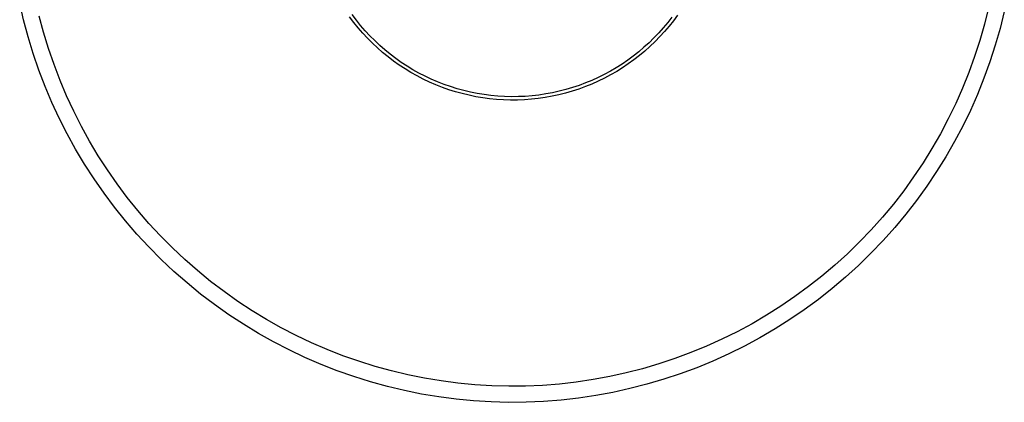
# Model space of a CAD drawing. Header units: millimetres. Extents: x 2619 to 3190, y 0 to 1912.
# Tile 8 of 15: x 2943 to 3187, y 0 to 95. Entities that reach past the tile are written whole.
import ezdxf

# ---------------------------------------------------------------- set-up
doc = ezdxf.new("R2010")
doc.units = ezdxf.units.MM
doc.layers.add('Make2D$Hidden$Curves', color=7, linetype='Continuous', true_color=0xe6e6e6)
doc.layers.add('Make2D$Visible$Curves', color=7, linetype='Continuous', true_color=0x000000)

msp = doc.modelspace()

# ---------------------------------------------------------------- linework, layer by layer
at = {"layer": 'Make2D$Hidden$Curves'}
for p, q in [((3182.81, 97.92), (3181.8, 93.84)), ((2948.54, 91.82), (2947.46, 95.87)), ((3025.44, 94.29), (3024.4, 95.67)), ((3026.07, 94.85), (3025.05, 96.22)), ((3104.3, 95.62), (3103.26, 94.27)), ((3105.69, 96.09), (3104.67, 94.7)), ((3026.52, 92.95), (3025.44, 94.29)), ((3027.14, 93.52), (3026.07, 94.85)), ((3027.65, 91.64), (3026.52, 92.95)), ((3028.25, 92.23), (3027.14, 93.52)), ((3102.17, 92.95), (3101.03, 91.68)), ((3103.26, 94.27), (3102.17, 92.95)), ((3103.6, 93.35), (3102.48, 92.03)), ((3104.67, 94.7), (3103.6, 93.35)), ((3181.8, 93.84), (3180.65, 89.8)), ((2949.76, 87.8), (2948.54, 91.82)), ((3028.82, 90.38), (3027.65, 91.64)), ((3029.41, 90.98), (3028.25, 92.23)), ((3030.04, 89.15), (3028.82, 90.38)), ((3030.62, 89.76), (3029.41, 90.98)), ((3099.85, 90.44), (3098.63, 89.25)), ((3101.03, 91.68), (3099.85, 90.44)), ((3101.32, 90.75), (3100.12, 89.52)), ((3102.48, 92.03), (3101.32, 90.75)), ((3031.29, 87.97), (3030.04, 89.15)), ((3031.86, 88.59), (3030.62, 89.76)), ((3032.59, 86.83), (3031.29, 87.97)), ((3033.14, 87.47), (3031.86, 88.59)), ((3097.37, 88.1), (3096.07, 86.99)), ((3098.63, 89.25), (3097.37, 88.1)), ((3098.87, 88.32), (3097.59, 87.17)), ((3100.12, 89.52), (3098.87, 88.32)), ((3180.65, 89.8), (3179.36, 85.81)), ((2951.12, 83.83), (2949.76, 87.8)), ((3033.93, 85.74), (3032.59, 86.83)), ((3034.47, 86.39), (3033.14, 87.47)), ((3035.3, 84.7), (3033.93, 85.74)), ((3035.83, 85.36), (3034.47, 86.39)), ((3094.73, 85.93), (3093.36, 84.92)), ((3096.07, 86.99), (3094.73, 85.93)), ((3096.26, 86.06), (3094.9, 85)), ((3097.59, 87.17), (3096.26, 86.06)), ((3179.36, 85.81), (3177.93, 81.86)), ((2952.62, 79.9), (2951.12, 83.83)), ((3036.71, 83.7), (3035.3, 84.7)), ((3037.22, 84.37), (3035.83, 85.36)), ((3038.15, 82.75), (3036.71, 83.7)), ((3038.65, 83.43), (3037.22, 84.37)), ((3040.11, 82.55), (3038.65, 83.43)), ((3090.51, 83.04), (3089.04, 82.18)), ((3091.95, 83.96), (3090.51, 83.04)), ((3092.07, 83.03), (3090.61, 82.12)), ((3093.36, 84.92), (3091.95, 83.96)), ((3093.5, 83.99), (3092.07, 83.03)), ((3094.9, 85), (3093.5, 83.99)), ((3039.62, 81.85), (3038.15, 82.75)), ((3041.13, 81.01), (3039.62, 81.85)), ((3041.59, 81.71), (3040.11, 82.55)), ((3042.66, 80.21), (3041.13, 81.01)), ((3043.11, 80.93), (3041.59, 81.71)), ((3044.65, 80.2), (3043.11, 80.93)), ((3086.01, 80.6), (3084.45, 79.9)), ((3087.54, 81.36), (3086.01, 80.6)), ((3089.04, 82.18), (3087.54, 81.36)), ((3089.11, 81.25), (3087.59, 80.44)), ((3090.61, 82.12), (3089.11, 81.25)), ((3177.93, 81.86), (3176.36, 77.96)), ((2954.25, 76.03), (2952.62, 79.9)), ((3044.22, 79.47), (3042.66, 80.21)), ((3045.8, 78.78), (3044.22, 79.47)), ((3046.22, 79.52), (3044.65, 80.2)), ((3047.41, 78.15), (3045.8, 78.78)), ((3047.81, 78.9), (3046.22, 79.52)), ((3049.04, 77.58), (3047.41, 78.15)), ((3049.42, 78.34), (3047.81, 78.9)), ((3051.05, 77.83), (3049.42, 78.34)), ((3081.28, 78.65), (3079.66, 78.11)), ((3082.86, 78.34), (3081.24, 77.74)), ((3082.87, 79.25), (3081.28, 78.65)), ((3084.46, 78.99), (3082.86, 78.34)), ((3084.45, 79.9), (3082.87, 79.25)), ((3086.04, 79.69), (3084.46, 78.99)), ((3087.59, 80.44), (3086.04, 79.69)), ((2956.02, 72.22), (2954.25, 76.03)), ((3050.68, 77.06), (3049.04, 77.58)), ((3052.34, 76.6), (3050.68, 77.06)), ((3052.7, 77.37), (3051.05, 77.83)), ((3054.02, 76.19), (3052.34, 76.6)), ((3054.36, 76.98), (3052.7, 77.37)), ((3055.71, 75.85), (3054.02, 76.19)), ((3056.03, 76.64), (3054.36, 76.98)), ((3057.41, 75.56), (3055.71, 75.85)), ((3057.72, 76.36), (3056.03, 76.64)), ((3059.41, 76.14), (3057.72, 76.36)), ((3061.11, 75.98), (3059.41, 76.14)), ((3062.82, 75.88), (3061.11, 75.98)), ((3064.52, 75.84), (3062.82, 75.88)), ((3066.23, 75.86), (3064.52, 75.84)), ((3067.93, 75.93), (3066.23, 75.86)), ((3069.64, 76.07), (3067.93, 75.93)), ((3071.33, 76.26), (3069.64, 76.07)), ((3073.02, 76.52), (3071.33, 76.26)), ((3074.58, 75.94), (3072.88, 75.64)), ((3074.7, 76.83), (3073.02, 76.52)), ((3076.27, 76.31), (3074.58, 75.94)), ((3076.37, 77.2), (3074.7, 76.83)), ((3077.94, 76.73), (3076.27, 76.31)), ((3078.02, 77.62), (3076.37, 77.2)), ((3079.6, 77.21), (3077.94, 76.73)), ((3079.66, 78.11), (3078.02, 77.62)), ((3081.24, 77.74), (3079.6, 77.21)), ((3176.36, 77.96), (3174.67, 74.12)), ((3059.12, 75.33), (3057.41, 75.56)), ((3060.84, 75.16), (3059.12, 75.33)), ((3062.56, 75.05), (3060.84, 75.16)), ((3064.29, 75), (3062.56, 75.05)), ((3066.01, 75.01), (3064.29, 75)), ((3067.74, 75.08), (3066.01, 75.01)), ((3069.46, 75.21), (3067.74, 75.08)), ((3071.18, 75.39), (3069.46, 75.21)), ((3072.88, 75.64), (3071.18, 75.39)), ((3174.67, 74.12), (3172.83, 70.34)), ((2957.92, 68.47), (2956.02, 72.22)), ((2959.94, 64.8), (2957.92, 68.47)), ((3172.83, 70.34), (3170.87, 66.63)), ((3170.87, 66.63), (3168.78, 62.98)), ((2962.09, 61.19), (2959.94, 64.8)), ((2964.37, 57.66), (2962.09, 61.19)), ((3168.78, 62.98), (3166.57, 59.42)), ((3166.57, 59.42), (3164.23, 55.93)), ((2966.77, 54.21), (2964.37, 57.66)), ((2969.28, 50.85), (2966.77, 54.21)), ((3164.23, 55.93), (3161.78, 52.52)), ((3161.78, 52.52), (3159.2, 49.2)), ((2971.91, 47.58), (2969.28, 50.85)), ((3159.2, 49.2), (3156.51, 45.97)), ((2974.66, 44.4), (2971.91, 47.58)), ((2977.51, 41.31), (2974.66, 44.4)), ((3156.51, 45.97), (3153.72, 42.84)), ((3153.72, 42.84), (3150.81, 39.81)), ((2980.46, 38.33), (2977.51, 41.31)), ((3150.81, 39.81), (3147.8, 36.88)), ((2983.52, 35.45), (2980.46, 38.33)), ((3147.8, 36.88), (3144.7, 34.05)), ((2986.68, 32.68), (2983.52, 35.45)), ((2989.93, 30.02), (2986.68, 32.68)), ((3144.7, 34.05), (3141.49, 31.34)), ((2993.27, 27.48), (2989.93, 30.02)), ((3141.49, 31.34), (3138.2, 28.74)), ((2996.7, 25.05), (2993.27, 27.48)), ((3138.2, 28.74), (3134.81, 26.25)), ((3000.21, 22.74), (2996.7, 25.05)), ((3134.81, 26.25), (3131.34, 23.88)), ((3003.8, 20.56), (3000.21, 22.74)), ((3131.34, 23.88), (3127.79, 21.64)), ((3007.46, 18.5), (3003.8, 20.56)), ((3127.79, 21.64), (3124.17, 19.52)), ((3011.19, 16.57), (3007.46, 18.5)), ((3120.47, 17.52), (3116.71, 15.66)), ((3124.17, 19.52), (3120.47, 17.52)), ((3014.98, 14.78), (3011.19, 16.57)), ((3018.84, 13.11), (3014.98, 14.78)), ((3116.71, 15.66), (3112.88, 13.93)), ((3022.75, 11.58), (3018.84, 13.11)), ((3109, 12.33), (3105.06, 10.86)), ((3112.88, 13.93), (3109, 12.33)), ((3026.71, 10.18), (3022.75, 11.58)), ((3030.72, 8.93), (3026.71, 10.18)), ((3105.06, 10.86), (3101.08, 9.54)), ((3034.76, 7.81), (3030.72, 8.93)), ((3038.85, 6.84), (3034.76, 7.81)), ((3097.05, 8.35), (3092.98, 7.31)), ((3101.08, 9.54), (3097.05, 8.35)), ((3042.97, 6), (3038.85, 6.84)), ((3047.11, 5.31), (3042.97, 6)), ((3051.27, 4.77), (3047.11, 5.31)), ((3080.6, 5.02), (3076.42, 4.55)), ((3084.75, 5.64), (3080.6, 5.02)), ((3088.88, 6.4), (3084.75, 5.64)), ((3092.98, 7.31), (3088.88, 6.4)), ((3055.45, 4.37), (3051.27, 4.77)), ((3059.64, 4.11), (3055.45, 4.37)), ((3063.84, 4), (3059.64, 4.11)), ((3068.04, 4.04), (3063.84, 4)), ((3072.24, 4.22), (3068.04, 4.04)), ((3076.42, 4.55), (3072.24, 4.22))]:
    msp.add_line(p, q, dxfattribs=at)
at = {"layer": 'Make2D$Visible$Curves'}
for p, q in [((2943.58, 94.91), (2942.61, 99.14)), ((3186.71, 97.02), (3185.67, 92.81)), ((2944.7, 90.72), (2943.58, 94.91)), ((3185.67, 92.81), (3184.48, 88.64)), ((2945.96, 86.57), (2944.7, 90.72)), ((3184.48, 88.64), (3183.14, 84.51)), ((2947.36, 82.46), (2945.96, 86.57)), ((3183.14, 84.51), (3181.67, 80.43)), ((2948.91, 78.41), (2947.36, 82.46)), ((2950.6, 74.41), (2948.91, 78.41)), ((3181.67, 80.43), (3180.05, 76.4)), ((3180.05, 76.4), (3178.29, 72.44)), ((2952.42, 70.48), (2950.6, 74.41)), ((3178.29, 72.44), (3176.4, 68.53)), ((2954.38, 66.61), (2952.42, 70.48)), ((3176.4, 68.53), (3174.38, 64.7)), ((2956.47, 62.81), (2954.38, 66.61)), ((3174.38, 64.7), (3172.22, 60.93)), ((2958.7, 59.08), (2956.47, 62.81)), ((2961.05, 55.43), (2958.7, 59.08)), ((3172.22, 60.93), (3169.93, 57.25)), ((3169.93, 57.25), (3167.52, 53.64)), ((2963.52, 51.87), (2961.05, 55.43)), ((2966.12, 48.4), (2963.52, 51.87)), ((3167.52, 53.64), (3164.98, 50.12)), ((3164.98, 50.12), (3162.32, 46.7)), ((2968.84, 45.02), (2966.12, 48.4)), ((3162.32, 46.7), (3159.54, 43.36)), ((2971.67, 41.73), (2968.84, 45.02)), ((2974.62, 38.55), (2971.67, 41.73)), ((3159.54, 43.36), (3156.65, 40.13)), ((3156.65, 40.13), (3153.65, 36.99)), ((2977.67, 35.46), (2974.62, 38.55)), ((3153.65, 36.99), (3150.55, 33.96)), ((2980.83, 32.49), (2977.67, 35.46)), ((2984.09, 29.63), (2980.83, 32.49)), ((3150.55, 33.96), (3147.34, 31.05)), ((2987.45, 26.88), (2984.09, 29.63)), ((3147.34, 31.05), (3144.03, 28.24)), ((2990.9, 24.25), (2987.45, 26.88)), ((3144.03, 28.24), (3140.62, 25.55)), ((3140.62, 25.55), (3137.12, 22.98)), ((2994.44, 21.75), (2990.9, 24.25)), ((3137.12, 22.98), (3133.54, 20.54)), ((2998.07, 19.36), (2994.44, 21.75)), ((3133.54, 20.54), (3129.87, 18.22)), ((3001.78, 17.11), (2998.07, 19.36)), ((3005.56, 14.98), (3001.78, 17.11)), ((3129.87, 18.22), (3126.13, 16.03)), ((3009.41, 12.99), (3005.56, 14.98)), ((3126.13, 16.03), (3122.31, 13.97)), ((3013.33, 11.13), (3009.41, 12.99)), ((3122.31, 13.97), (3118.42, 12.04)), ((3017.31, 9.41), (3013.33, 11.13)), ((3114.47, 10.25), (3110.46, 8.6)), ((3118.42, 12.04), (3114.47, 10.25)), ((3021.35, 7.83), (3017.31, 9.41)), ((3025.45, 6.39), (3021.35, 7.83)), ((3110.46, 8.6), (3106.39, 7.09)), ((3029.59, 5.09), (3025.45, 6.39)), ((3033.77, 3.94), (3029.59, 5.09)), ((3102.28, 5.72), (3098.11, 4.5)), ((3106.39, 7.09), (3102.28, 5.72)), ((3037.99, 2.93), (3033.77, 3.94)), ((3042.24, 2.07), (3037.99, 2.93)), ((3089.68, 2.48), (3085.41, 1.7)), ((3093.91, 3.42), (3089.68, 2.48)), ((3098.11, 4.5), (3093.91, 3.42)), ((3046.52, 1.36), (3042.24, 2.07)), ((3050.82, 0.79), (3046.52, 1.36)), ((3055.14, 0.38), (3050.82, 0.79)), ((3059.47, 0.12), (3055.14, 0.38)), ((3063.81, 0), (3059.47, 0.12)), ((3068.15, 0.04), (3063.81, 0)), ((3072.48, 0.23), (3068.15, 0.04)), ((3076.81, 0.57), (3072.48, 0.23)), ((3081.12, 1.06), (3076.81, 0.57)), ((3085.41, 1.7), (3081.12, 1.06))]:
    msp.add_line(p, q, dxfattribs=at)

doc.saveas('drawing.dxf')
